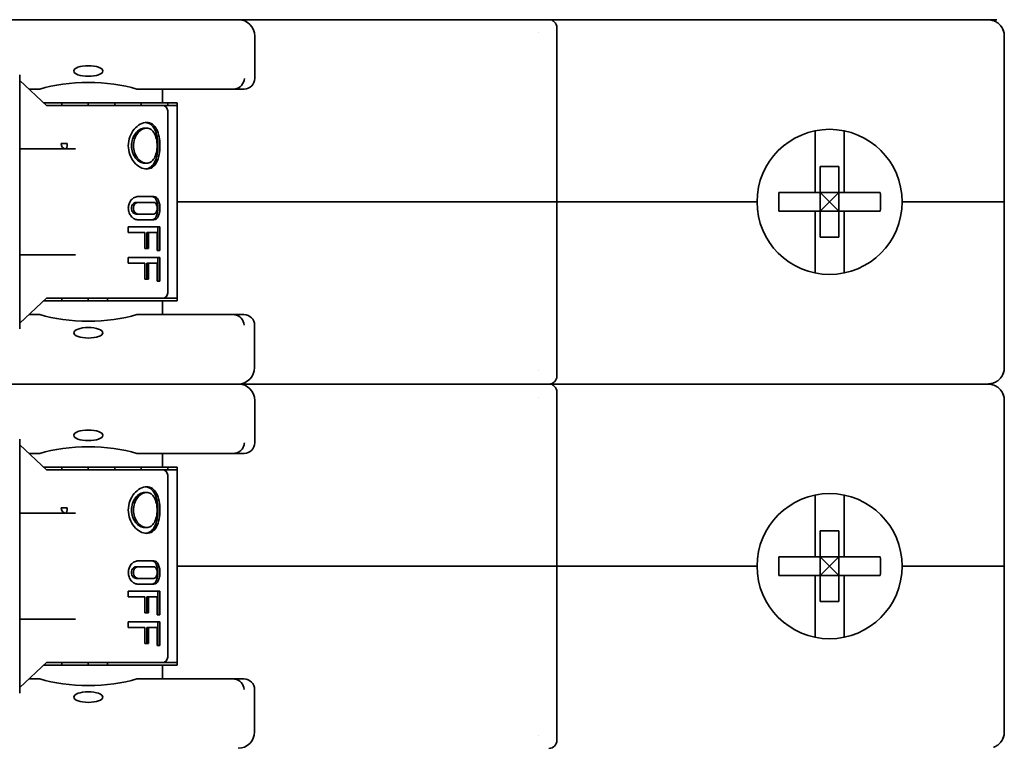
# Model space of a CAD drawing. Header units: millimetres. Extents: x 148 to 394, y 72 to 262.
# Tile 13 of 13: x 347 to 394, y 216 to 250. Entities that reach past the tile are written whole.
import ezdxf

# ---------------------------------------------------------------- set-up
doc = ezdxf.new("R2010")
doc.units = ezdxf.units.MM
doc.layers.add('Visible (ISO)', color=7, linetype='Continuous', lineweight=35)

msp = doc.modelspace()

# ---------------------------------------------------------------- linework, layer by layer
at = {"layer": 'Visible (ISO)'}
for p, q in [((357.28, 250.434), (342.882, 250.434)), ((357.28, 250.434), (372.07, 250.434)), ((357.28, 250.434), (372.07, 250.434)), ((372.07, 250.434), (372.179, 250.434)), ((392.829, 250.434), (372.179, 250.434)), ((392.829, 250.434), (393.236, 250.434)), ((393.664, 250.434), (393.236, 250.434)), ((372.56, 241.696), (372.56, 250.053)), ((358.068, 249.646), (358.068, 247.613)), ((371.696, 249.804), (371.696, 249.804)), ((394.023, 241.696), (394.023, 249.646)), ((346.79, 235.6), (346.79, 247.792)), ((348.089, 246.305), (346.79, 247.51)), ((347.226, 247.105), (347.759, 247.105)), ((352.403, 247.105), (357.058, 247.105)), ((353.637, 247.105), (353.637, 246.446)), ((357.56, 247.105), (357.058, 247.105)), ((347.937, 246.446), (353.637, 246.446)), ((348.573, 246.319), (348.074, 246.319)), ((349.135, 246.319), (348.573, 246.319)), ((348.811, 246.446), (348.811, 246.319)), ((349.135, 246.319), (353.637, 246.319)), ((350.081, 246.446), (350.081, 246.319)), ((351.351, 246.446), (351.351, 246.319)), ((352.621, 246.446), (352.621, 246.319)), ((353.637, 246.446), (354.348, 246.446)), ((353.696, 246.319), (353.637, 246.319)), ((354.24, 246.319), (353.696, 246.319)), ((353.891, 246.446), (353.891, 246.319)), ((354.348, 246.319), (354.24, 246.319)), ((354.348, 241.696), (354.348, 246.446)), ((353.891, 237.327), (353.891, 246.065)), ((352.788, 245.227), (352.881, 245.227)), ((384.943, 242.141), (384.943, 245.105)), ((386.34, 245.105), (386.34, 242.141)), ((346.857, 244.236), (346.857, 244.236)), ((346.857, 244.236), (349.464, 244.236)), ((349.068, 244.49), (348.786, 244.49)), ((346.825, 244.109), (346.825, 244.109)), ((352.788, 243.55), (352.881, 243.55)), ((385.197, 242.141), (385.197, 243.394)), ((385.197, 243.394), (386.086, 243.394)), ((386.086, 242.141), (386.086, 243.394)), ((352.472, 241.95), (353.23, 241.95)), ((384.943, 242.141), (383.209, 242.141)), ((385.197, 242.141), (384.943, 242.141)), ((385.197, 242.141), (386.086, 242.141)), ((385.197, 242.141), (385.641, 241.696)), ((385.197, 241.252), (385.197, 242.141)), ((385.641, 241.696), (386.086, 242.141)), ((386.34, 242.141), (386.086, 242.141)), ((386.086, 241.252), (386.086, 242.141)), ((388.073, 242.141), (386.34, 242.141)), ((352.378, 241.671), (352.472, 241.671)), ((353.23, 241.671), (352.472, 241.671)), ((371.366, 241.696), (354.348, 241.696)), ((354.348, 241.696), (354.348, 236.946)), ((371.366, 241.696), (354.348, 241.696)), ((372.56, 241.696), (371.366, 241.696)), ((371.366, 241.696), (372.56, 241.696)), ((382.161, 241.696), (372.56, 241.696)), ((372.56, 241.696), (372.56, 233.339)), ((382.161, 241.696), (372.56, 241.696)), ((385.641, 241.696), (385.197, 241.252)), ((386.086, 241.252), (385.641, 241.696)), ((392.829, 241.696), (389.121, 241.696)), ((392.829, 241.696), (389.121, 241.696)), ((394.023, 241.696), (392.829, 241.696)), ((392.829, 241.696), (394.023, 241.696)), ((394.023, 241.696), (394.023, 233.746)), ((352.472, 241.112), (352.378, 241.112)), ((353.23, 241.112), (352.472, 241.112)), ((384.943, 241.252), (383.209, 241.252)), ((385.197, 241.252), (384.943, 241.252)), ((384.943, 238.287), (384.943, 241.252)), ((385.197, 239.998), (385.197, 241.252)), ((385.197, 241.252), (386.086, 241.252)), ((386.086, 239.998), (386.086, 241.252)), ((386.34, 241.252), (386.086, 241.252)), ((386.34, 241.252), (386.34, 238.287)), ((388.073, 241.252), (386.34, 241.252)), ((352, 240.502), (352, 240.223)), ((352, 240.502), (353.516, 240.502)), ((353.23, 240.832), (352.472, 240.832)), ((353.418, 239.359), (353.418, 240.502)), ((353.516, 239.359), (353.516, 240.502)), ((352.785, 240.223), (352, 240.223)), ((352.785, 240.223), (352.785, 239.461)), ((352.881, 240.223), (352.881, 239.461)), ((352.881, 240.223), (352.974, 240.223)), ((353.381, 240.223), (352.974, 240.223)), ((352.974, 239.461), (352.974, 240.223)), ((353.381, 239.359), (353.381, 240.223)), ((385.197, 239.998), (386.086, 239.998)), ((349.464, 239.156), (346.857, 239.156)), ((352, 239.029), (352, 238.75)), ((352, 239.029), (353.516, 239.029)), ((352.974, 239.461), (352.785, 239.461)), ((353.516, 239.359), (353.381, 239.359)), ((353.418, 237.886), (353.418, 239.029)), ((353.516, 237.886), (353.516, 239.029)), ((352.785, 238.75), (352, 238.75)), ((352.785, 238.75), (352.785, 237.988)), ((352.881, 238.75), (352.881, 237.988)), ((352.881, 238.75), (352.974, 238.75)), ((353.381, 238.75), (352.974, 238.75)), ((352.974, 237.988), (352.974, 238.75)), ((353.381, 237.886), (353.381, 238.75)), ((352.881, 238.521), (352.974, 238.521)), ((352.974, 237.988), (352.785, 237.988)), ((353.516, 237.886), (353.381, 237.886)), ((346.79, 235.883), (348.089, 237.087)), ((353.637, 236.946), (347.937, 236.946)), ((348.074, 237.073), (348.573, 237.073)), ((348.573, 237.073), (349.135, 237.073)), ((348.811, 236.946), (348.811, 237.073)), ((353.637, 237.073), (349.135, 237.073)), ((350.081, 236.946), (350.081, 237.073)), ((351.01, 237.073), (351.005, 236.946)), ((353.637, 237.073), (353.696, 237.073)), ((354.348, 236.946), (353.637, 236.946)), ((353.637, 236.286), (353.637, 236.946)), ((353.696, 237.073), (354.24, 237.073)), ((354.24, 237.073), (354.348, 237.073)), ((347.225, 236.286), (347.758, 236.286)), ((352.404, 236.286), (357.046, 236.286)), ((357.549, 236.286), (357.046, 236.286)), ((358.057, 235.778), (358.057, 233.746)), ((371.696, 233.589), (371.696, 233.589)), ((357.28, 232.958), (342.882, 232.958)), ((372.07, 232.958), (357.28, 232.958)), ((357.28, 232.958), (372.07, 232.958)), ((372.179, 232.958), (372.07, 232.958)), ((372.179, 232.958), (372.07, 232.958)), ((392.829, 232.958), (372.179, 232.958)), ((372.179, 232.958), (392.829, 232.958)), ((392.829, 232.958), (393.236, 232.958)), ((393.236, 232.958), (392.829, 232.958)), ((372.56, 224.221), (372.56, 232.577)), ((358.068, 232.171), (358.068, 230.138)), ((371.696, 232.328), (371.696, 232.328)), ((394.023, 224.221), (394.023, 232.171)), ((346.79, 218.125), (346.79, 230.317)), ((348.089, 228.83), (346.79, 230.034)), ((347.226, 229.63), (347.759, 229.63)), ((352.403, 229.63), (357.058, 229.63)), ((353.637, 229.63), (353.637, 228.971)), ((357.56, 229.63), (357.058, 229.63)), ((347.937, 228.971), (353.637, 228.971)), ((348.573, 228.844), (348.074, 228.844)), ((349.135, 228.844), (348.573, 228.844)), ((348.811, 228.971), (348.811, 228.844)), ((349.135, 228.844), (353.637, 228.844)), ((350.081, 228.971), (350.081, 228.844)), ((351.351, 228.971), (351.351, 228.844)), ((352.621, 228.971), (352.621, 228.844)), ((353.637, 228.971), (354.348, 228.971)), ((353.696, 228.844), (353.637, 228.844)), ((354.24, 228.844), (353.696, 228.844)), ((353.891, 228.971), (353.891, 228.844)), ((354.348, 228.844), (354.24, 228.844)), ((354.348, 224.221), (354.348, 228.971)), ((353.891, 219.852), (353.891, 228.59)), ((352.788, 227.751), (352.881, 227.751)), ((384.943, 224.665), (384.943, 227.63)), ((386.34, 227.63), (386.34, 224.665)), ((346.857, 226.761), (346.857, 226.761)), ((346.857, 226.761), (349.464, 226.761)), ((349.068, 227.015), (348.786, 227.015)), ((346.825, 226.634), (346.825, 226.634)), ((352.788, 226.075), (352.881, 226.075)), ((385.197, 224.665), (385.197, 225.919)), ((385.197, 225.919), (386.086, 225.919)), ((386.086, 224.665), (386.086, 225.919)), ((352.472, 224.475), (353.23, 224.475)), ((384.943, 224.665), (383.209, 224.665)), ((385.197, 224.665), (384.943, 224.665)), ((385.197, 224.665), (386.086, 224.665)), ((385.197, 224.665), (385.641, 224.221)), ((385.197, 223.776), (385.197, 224.665)), ((385.641, 224.221), (386.086, 224.665)), ((386.34, 224.665), (386.086, 224.665)), ((386.086, 223.776), (386.086, 224.665)), ((388.073, 224.665), (386.34, 224.665)), ((352.378, 224.195), (352.472, 224.195)), ((353.23, 224.195), (352.472, 224.195)), ((371.366, 224.221), (354.348, 224.221)), ((354.348, 224.221), (354.348, 219.471)), ((371.366, 224.221), (354.348, 224.221)), ((372.56, 224.221), (371.366, 224.221)), ((371.366, 224.221), (372.56, 224.221)), ((382.161, 224.221), (372.56, 224.221)), ((372.56, 224.221), (372.56, 215.864)), ((382.161, 224.221), (372.56, 224.221)), ((385.641, 224.221), (385.197, 223.776)), ((386.086, 223.776), (385.641, 224.221)), ((392.829, 224.221), (389.121, 224.221)), ((392.829, 224.221), (389.121, 224.221)), ((394.023, 224.221), (392.829, 224.221)), ((392.829, 224.221), (394.023, 224.221)), ((394.023, 224.221), (394.023, 216.271)), ((352.472, 223.637), (352.378, 223.637)), ((353.23, 223.637), (352.472, 223.637)), ((384.943, 223.776), (383.209, 223.776)), ((385.197, 223.776), (384.943, 223.776)), ((384.943, 220.812), (384.943, 223.776)), ((385.197, 222.523), (385.197, 223.776)), ((385.197, 223.776), (386.086, 223.776)), ((386.086, 222.523), (386.086, 223.776)), ((386.34, 223.776), (386.086, 223.776)), ((386.34, 223.776), (386.34, 220.812)), ((388.073, 223.776), (386.34, 223.776)), ((352, 223.027), (352, 222.748)), ((352, 223.027), (353.516, 223.027)), ((353.23, 223.357), (352.472, 223.357)), ((353.418, 221.884), (353.418, 223.027)), ((353.516, 221.884), (353.516, 223.027)), ((352.785, 222.748), (352, 222.748)), ((352.785, 222.748), (352.785, 221.986)), ((352.881, 222.748), (352.881, 221.986)), ((352.881, 222.748), (352.974, 222.748)), ((353.381, 222.748), (352.974, 222.748)), ((352.974, 221.986), (352.974, 222.748)), ((353.381, 221.884), (353.381, 222.748)), ((385.197, 222.523), (386.086, 222.523)), ((349.464, 221.681), (346.857, 221.681)), ((346.857, 221.681), (346.857, 221.681)), ((352, 221.554), (352, 221.274)), ((352, 221.554), (353.516, 221.554)), ((352.974, 221.986), (352.785, 221.986)), ((353.516, 221.884), (353.381, 221.884)), ((353.418, 220.411), (353.418, 221.554)), ((353.516, 220.411), (353.516, 221.554)), ((352.785, 221.274), (352, 221.274)), ((352.785, 221.274), (352.785, 220.512)), ((352.881, 221.274), (352.881, 220.512)), ((352.881, 221.274), (352.974, 221.274)), ((353.381, 221.274), (352.974, 221.274)), ((352.974, 220.512), (352.974, 221.274)), ((353.381, 220.411), (353.381, 221.274)), ((352.881, 221.046), (352.974, 221.046)), ((352.974, 220.512), (352.785, 220.512)), ((353.516, 220.411), (353.381, 220.411)), ((346.79, 218.407), (348.089, 219.612)), ((353.637, 219.471), (347.937, 219.471)), ((348.074, 219.598), (348.573, 219.598)), ((348.573, 219.598), (349.135, 219.598)), ((348.811, 219.471), (348.811, 219.598)), ((353.637, 219.598), (349.135, 219.598)), ((350.081, 219.471), (350.081, 219.598)), ((351.01, 219.598), (351.005, 219.471)), ((353.637, 219.598), (353.696, 219.598)), ((354.348, 219.471), (353.637, 219.471)), ((353.637, 218.811), (353.637, 219.471)), ((353.696, 219.598), (354.24, 219.598)), ((354.24, 219.598), (354.348, 219.598)), ((347.225, 218.811), (347.758, 218.811)), ((352.404, 218.811), (357.046, 218.811)), ((357.549, 218.811), (357.046, 218.811)), ((358.057, 218.303), (358.057, 216.271)), ((371.696, 216.113), (371.696, 216.113))]:
    msp.add_line(p, q, dxfattribs=at)
for centre, radius, start, end in [((357.28, 249.646), 0.787, 0, 90), ((372.179, 250.053), 0.381, 0, 90), ((357.56, 247.613), 0.508, 270, 0), ((353.637, 246.065), 0.254, 0, 89.9999), ((385.641, 241.696), 3.48, 0, 180), ((385.641, 241.696), 3.48, 180, 0), ((353.637, 237.327), 0.254, 270.0001, 0), ((357.549, 235.778), 0.508, 0, 90), ((357.269, 233.746), 0.787, 270, 0), ((372.179, 233.339), 0.381, 270, 0), ((357.28, 232.171), 0.787, 0, 90), ((372.179, 232.577), 0.381, 0, 90), ((357.56, 230.138), 0.508, 270, 0), ((353.637, 228.59), 0.254, 0, 89.9999), ((385.641, 224.221), 3.48, 0, 180), ((385.641, 224.221), 3.48, 180, 0), ((353.637, 219.852), 0.254, 270.0001, 0), ((357.549, 218.303), 0.508, 0, 90), ((357.269, 216.271), 0.787, 270, 0), ((372.179, 215.864), 0.381, 270, 0)]:
    msp.add_arc(centre, radius, start, end, dxfattribs=at)
for centre, major_axis, ratio, start_param, end_param in [((393.236, 250.053), (0, 0.381), 0.5, 6.283147, 6.283181), ((350.081, 246.126), (-3.556, 0), 0.363755, 4.000947, 5.423831), ((357.092, 247.613), (0.199, 0.473), 0.915602, 3.628557, 5.081243), ((355.991, 248.084), (-1.279, 0.899), 0.302855, 2.73457, 2.820559), ((349, 244.49), (0, -0.254), 0.841552, 4.712389, 6.283185), ((349, 244.49), (0, -0.254), 0.265988, 0, 1.570796), ((387.475, 241.696), (0, 8.067), 0.529662, 1.515665, 1.625928), ((383.807, 241.696), (0, -8.067), 0.529662, 1.515665, 1.625928), ((350.081, 237.266), (3.556, 0), 0.36397, 4.000521, 5.424257), ((356.002, 235.328), (1.257, 0.878), 0.305086, 0.324715, 0.411766), ((357.08, 235.779), (-0.199, 0.473), 0.915417, 4.343419, 5.795992), ((393.236, 233.339), (0, -0.381), 0.5, 6.283144, 6.283187), ((393.236, 232.577), (0, 0.381), 0.5, 6.283133, 6.283189), ((350.081, 228.65), (-3.556, 0), 0.363755, 4.000947, 5.423831), ((356.293, 230.34), (-0.977, 0.628), 0.338956, 2.656224, 2.757236), ((349, 227.015), (0, -0.254), 0.841552, 4.712389, 6.283185), ((349, 227.015), (0, -0.254), 0.265988, 0, 1.570796), ((387.475, 224.221), (0, 8.067), 0.529662, 1.515665, 1.625928), ((383.807, 224.221), (0, -8.067), 0.529662, 1.515665, 1.625928), ((350.081, 219.791), (3.556, 0), 0.36397, 4.000521, 5.424257), ((356.294, 218.112), (0.965, 0.617), 0.34045, 0.387511, 0.489472), ((357.08, 218.303), (-0.199, 0.473), 0.915412, 4.343383, 5.795969)]:
    msp.add_ellipse(centre, major_axis=major_axis, ratio=ratio, start_param=start_param, end_param=end_param, dxfattribs=at)
for centre, major_axis, ratio in [((350.081, 247.973), (0.699, 0), 0.363755), ((350.081, 235.417), (0.698, 0), 0.36397), ((350.081, 230.498), (0.699, 0), 0.363755), ((350.081, 217.942), (0.698, 0), 0.36397)]:
    msp.add_ellipse(centre, major_axis=major_axis, ratio=ratio, dxfattribs=at)
for points, knots in [([(393.236, 250.434), (393.29, 250.434), (393.345, 250.428), (393.4, 250.416), (393.402, 250.416), (393.404, 250.415), (393.406, 250.415)], [0.0000351, 0.0000351, 0.0000351, 0.0000351, 0.1428571, 0.1428571, 0.1428571, 0.1485387, 0.1485387, 0.1485387, 0.1485387]), ([(393.513, 250.383), (393.528, 250.377), (393.544, 250.371), (393.559, 250.364), (393.611, 250.341), (393.661, 250.312), (393.707, 250.277), (393.754, 250.242), (393.797, 250.201), (393.836, 250.156), (393.875, 250.11), (393.909, 250.06), (393.937, 250.005), (393.965, 249.95), (393.986, 249.892), (394.001, 249.831), (394.016, 249.771), (394.023, 249.709), (394.023, 249.646)], [0.2431507, 0.2431507, 0.2431507, 0.2431507, 0.2857143, 0.2857143, 0.2857143, 0.4285714, 0.4285714, 0.4285714, 0.5714286, 0.5714286, 0.5714286, 0.7142857, 0.7142857, 0.7142857, 0.8571429, 0.8571429, 0.8571429, 1, 1, 1, 1]), ([(352.881, 243.271), (352.785, 243.271), (352.677, 243.299), (352.468, 243.414), (352.367, 243.499), (352.202, 243.697), (352.127, 243.822), (352.026, 244.097), (352, 244.247), (352, 244.53), (352.026, 244.68), (352.127, 244.955), (352.202, 245.08), (352.367, 245.278), (352.468, 245.363), (352.677, 245.478), (352.785, 245.506), (352.881, 245.506)], [-0.5084245, -0.5084245, -0.5084245, -0.5084245, -0.4660615, -0.4660615, -0.4236986, -0.4236986, -0.3813241, -0.3813241, -0.3389497, -0.3389497, -0.2965752, -0.2965752, -0.2542008, -0.2542008, -0.2118378, -0.2118378, -0.1694748, -0.1694748, -0.1694748, -0.1694748]), ([(352.788, 243.55), (352.716, 243.55), (352.636, 243.571), (352.483, 243.657), (352.41, 243.722), (352.291, 243.87), (352.238, 243.964), (352.167, 244.17), (352.148, 244.283), (352.148, 244.494), (352.167, 244.607), (352.238, 244.813), (352.291, 244.907), (352.41, 245.055), (352.483, 245.12), (352.636, 245.206), (352.716, 245.227), (352.788, 245.227)], [-0.3803251, -0.3803251, -0.3803251, -0.3803251, -0.3486328, -0.3486328, -0.3169406, -0.3169406, -0.2852453, -0.2852453, -0.25355, -0.25355, -0.2218548, -0.2218548, -0.1901595, -0.1901595, -0.1584673, -0.1584673, -0.126775, -0.126775, -0.126775, -0.126775]), ([(352.881, 245.227), (352.81, 245.227), (352.73, 245.206), (352.577, 245.12), (352.504, 245.055), (352.386, 244.907), (352.333, 244.813), (352.262, 244.607), (352.244, 244.494), (352.244, 244.283), (352.262, 244.17), (352.333, 243.964), (352.386, 243.87), (352.504, 243.722), (352.577, 243.657), (352.73, 243.571), (352.81, 243.55), (352.881, 243.55)], [0.1267428, 0.1267428, 0.1267428, 0.1267428, 0.1584272, 0.1584272, 0.1901116, 0.1901116, 0.2217986, 0.2217986, 0.2534856, 0.2534856, 0.2851727, 0.2851727, 0.3168597, 0.3168597, 0.3485441, 0.3485441, 0.3802285, 0.3802285, 0.3802285, 0.3802285]), ([(352.834, 243.273), (352.914, 243.281), (352.992, 243.309), (353.142, 243.414), (353.21, 243.5), (353.312, 243.697), (353.353, 243.822), (353.406, 244.097), (353.418, 244.247), (353.418, 244.388), (353.418, 244.53), (353.406, 244.68), (353.353, 244.955), (353.312, 245.08), (353.21, 245.277), (353.142, 245.363), (352.992, 245.468), (352.914, 245.496), (352.834, 245.504)], [-0.162731, -0.162731, -0.162731, -0.162731, -0.1271723, -0.1271723, -0.0847904, -0.0847904, -0.0423952, -0.0423952, 0, 0, 0, 0.0423952, 0.0423952, 0.0847904, 0.0847904, 0.1271723, 0.1271723, 0.162731, 0.162731, 0.162731, 0.162731]), ([(352.881, 245.506), (352.977, 245.506), (353.072, 245.478), (353.236, 245.363), (353.305, 245.278), (353.408, 245.08), (353.449, 244.955), (353.503, 244.68), (353.516, 244.53), (353.516, 244.388), (353.516, 244.247), (353.503, 244.097), (353.449, 243.822), (353.408, 243.697), (353.305, 243.499), (353.236, 243.414), (353.072, 243.299), (352.977, 243.271), (352.881, 243.271)], [-0.1694748, -0.1694748, -0.1694748, -0.1694748, -0.1271119, -0.1271119, -0.0847489, -0.0847489, -0.0423745, -0.0423745, 0, 0, 0, 0.0423745, 0.0423745, 0.0847489, 0.0847489, 0.1271119, 0.1271119, 0.1694748, 0.1694748, 0.1694748, 0.1694748]), ([(352.881, 243.55), (352.953, 243.55), (353.026, 243.571), (353.153, 243.657), (353.207, 243.722), (353.291, 243.87), (353.325, 243.964), (353.37, 244.17), (353.381, 244.283), (353.381, 244.388), (353.381, 244.494), (353.37, 244.607), (353.325, 244.813), (353.291, 244.907), (353.207, 245.055), (353.153, 245.12), (353.026, 245.206), (352.953, 245.227), (352.881, 245.227)], [0.3802285, 0.3802285, 0.3802285, 0.3802285, 0.4119129, 0.4119129, 0.4435973, 0.4435973, 0.4752843, 0.4752843, 0.5069713, 0.5069713, 0.5069713, 0.5386583, 0.5386583, 0.5703453, 0.5703453, 0.6020297, 0.6020297, 0.6337141, 0.6337141, 0.6337141, 0.6337141]), ([(346.79, 244.251), (346.805, 244.244), (346.822, 244.239), (346.845, 244.236), (346.851, 244.236), (346.857, 244.236)], [0.07470529, 0.07470529, 0.07470529, 0.07470529, 0.08440423, 0.08440423, 0.08793289, 0.08793289, 0.08793289, 0.08793289]), ([(352.472, 240.832), (352.417, 240.832), (352.356, 240.847), (352.242, 240.904), (352.188, 240.947), (352.102, 241.045), (352.064, 241.108), (352.013, 241.245), (352, 241.321), (352, 241.462), (352.013, 241.536), (352.064, 241.673), (352.101, 241.736), (352.187, 241.835), (352.241, 241.878), (352.355, 241.936), (352.416, 241.95), (352.472, 241.95)], [-0.2548195, -0.2548195, -0.2548195, -0.2548195, -0.2334305, -0.2334305, -0.2120415, -0.2120415, -0.1908243, -0.1908243, -0.169607, -0.169607, -0.1485135, -0.1485135, -0.12742, -0.12742, -0.1059074, -0.1059074, -0.0843949, -0.0843949, -0.0843949, -0.0843949]), ([(353.135, 240.832), (353.176, 240.832), (353.216, 240.847), (353.288, 240.905), (353.319, 240.948), (353.367, 241.047), (353.386, 241.109), (353.412, 241.246), (353.418, 241.321), (353.418, 241.391), (353.418, 241.462), (353.412, 241.536), (353.386, 241.673), (353.367, 241.735), (353.319, 241.835), (353.288, 241.878), (353.216, 241.936), (353.176, 241.95), (353.135, 241.95)], [0.2541049, 0.2541049, 0.2541049, 0.2541049, 0.2756513, 0.2756513, 0.2971977, 0.2971977, 0.3182948, 0.3182948, 0.339392, 0.339392, 0.339392, 0.3604891, 0.3604891, 0.3815863, 0.3815863, 0.4031326, 0.4031326, 0.424679, 0.424679, 0.424679, 0.424679]), ([(353.23, 241.95), (353.27, 241.95), (353.311, 241.936), (353.384, 241.878), (353.416, 241.835), (353.463, 241.736), (353.483, 241.673), (353.51, 241.536), (353.516, 241.462), (353.516, 241.391), (353.516, 241.321), (353.51, 241.245), (353.483, 241.108), (353.463, 241.045), (353.415, 240.947), (353.383, 240.904), (353.311, 240.847), (353.27, 240.832), (353.23, 240.832)], [-0.0852121, -0.0852121, -0.0852121, -0.0852121, -0.0636996, -0.0636996, -0.042187, -0.042187, -0.0210935, -0.0210935, 0, 0, 0, 0.0212173, 0.0212173, 0.0424345, 0.0424345, 0.0638235, 0.0638235, 0.0852125, 0.0852125, 0.0852125, 0.0852125]), ([(352.378, 241.112), (352.35, 241.112), (352.32, 241.119), (352.263, 241.148), (352.237, 241.169), (352.196, 241.219), (352.178, 241.25), (352.154, 241.319), (352.148, 241.356), (352.148, 241.427), (352.154, 241.464), (352.179, 241.533), (352.197, 241.564), (352.238, 241.614), (352.264, 241.635), (352.32, 241.664), (352.35, 241.671), (352.378, 241.671)], [-0.12720282, -0.12720282, -0.12720282, -0.12720282, -0.11649443, -0.11649443, -0.10578604, -0.10578604, -0.09525794, -0.09525794, -0.08472984, -0.08472984, -0.07415275, -0.07415275, -0.06357565, -0.06357565, -0.05291621, -0.05291621, -0.04225676, -0.04225676, -0.04225676, -0.04225676]), ([(352.472, 241.671), (352.444, 241.671), (352.414, 241.664), (352.358, 241.635), (352.333, 241.613), (352.292, 241.564), (352.274, 241.532), (352.25, 241.464), (352.244, 241.426), (352.244, 241.356), (352.25, 241.319), (352.274, 241.25), (352.292, 241.218), (352.333, 241.169), (352.359, 241.147), (352.415, 241.119), (352.444, 241.112), (352.472, 241.112)], [0.04224626, 0.04224626, 0.04224626, 0.04224626, 0.05294229, 0.05294229, 0.06363833, 0.06363833, 0.07416615, 0.07416615, 0.08469397, 0.08469397, 0.09526747, 0.09526747, 0.10584098, 0.10584098, 0.11649137, 0.11649137, 0.12714175, 0.12714175, 0.12714175, 0.12714175]), ([(353.23, 241.112), (353.25, 241.112), (353.271, 241.119), (353.308, 241.147), (353.325, 241.169), (353.351, 241.218), (353.363, 241.25), (353.377, 241.319), (353.381, 241.356), (353.381, 241.391), (353.381, 241.426), (353.377, 241.464), (353.363, 241.532), (353.352, 241.564), (353.326, 241.613), (353.309, 241.635), (353.271, 241.664), (353.25, 241.671), (353.23, 241.671)], [0.12694023, 0.12694023, 0.12694023, 0.12694023, 0.13759061, 0.13759061, 0.148241, 0.148241, 0.15881451, 0.15881451, 0.16938801, 0.16938801, 0.16938801, 0.17991583, 0.17991583, 0.19044365, 0.19044365, 0.20113969, 0.20113969, 0.21183572, 0.21183572, 0.21183572, 0.21183572]), ([(394.023, 233.746), (394.023, 233.684), (394.016, 233.622), (394.001, 233.562), (393.987, 233.501), (393.965, 233.442), (393.937, 233.388), (393.909, 233.333), (393.875, 233.283), (393.836, 233.237), (393.798, 233.191), (393.754, 233.151), (393.708, 233.116), (393.661, 233.081), (393.611, 233.052), (393.56, 233.028), (393.543, 233.021), (393.526, 233.014), (393.51, 233.008)], [0, 0, 0, 0, 0.1428571, 0.1428571, 0.1428571, 0.2857143, 0.2857143, 0.2857143, 0.4285714, 0.4285714, 0.4285714, 0.5714286, 0.5714286, 0.5714286, 0.7142857, 0.7142857, 0.7142857, 0.7598547, 0.7598547, 0.7598547, 0.7598547]), ([(393.404, 232.977), (393.403, 232.976), (393.401, 232.976), (393.4, 232.976), (393.345, 232.964), (393.29, 232.958), (393.236, 232.958)], [0.8531166, 0.8531166, 0.8531166, 0.8531166, 0.8571429, 0.8571429, 0.8571429, 0.9999843, 0.9999843, 0.9999843, 0.9999843]), ([(393.251, 232.958), (393.301, 232.957), (393.351, 232.952), (393.4, 232.941), (393.402, 232.941), (393.404, 232.94), (393.406, 232.94)], [0.013591, 0.013591, 0.013591, 0.013591, 0.1428571, 0.1428571, 0.1428571, 0.1485432, 0.1485432, 0.1485432, 0.1485432]), ([(393.513, 232.908), (393.528, 232.902), (393.544, 232.896), (393.559, 232.889), (393.611, 232.866), (393.661, 232.836), (393.707, 232.801), (393.754, 232.767), (393.797, 232.726), (393.836, 232.68), (393.875, 232.635), (393.909, 232.584), (393.937, 232.53), (393.965, 232.475), (393.986, 232.416), (394.001, 232.356), (394.016, 232.296), (394.023, 232.234), (394.023, 232.171)], [0.2431396, 0.2431396, 0.2431396, 0.2431396, 0.2857143, 0.2857143, 0.2857143, 0.4285714, 0.4285714, 0.4285714, 0.5714286, 0.5714286, 0.5714286, 0.7142857, 0.7142857, 0.7142857, 0.8571429, 0.8571429, 0.8571429, 1, 1, 1, 1]), ([(357.119, 229.634), (357.173, 229.641), (357.226, 229.657), (357.333, 229.712), (357.385, 229.752), (357.472, 229.85), (357.507, 229.907), (357.548, 230.012), (357.559, 230.056), (357.566, 230.114), (357.567, 230.126), (357.568, 230.138)], [0.000001, 0.000001, 0.000001, 0.000001, 0.01737035, 0.01737035, 0.03712011, 0.03712011, 0.0569536, 0.0569536, 0.07078215, 0.07078215, 0.07446974, 0.07446974, 0.07446974, 0.07446974]), ([(352.881, 225.796), (352.785, 225.796), (352.677, 225.824), (352.468, 225.938), (352.367, 226.024), (352.202, 226.222), (352.127, 226.347), (352.026, 226.622), (352, 226.772), (352, 227.055), (352.026, 227.205), (352.127, 227.48), (352.202, 227.605), (352.367, 227.802), (352.468, 227.888), (352.677, 228.003), (352.785, 228.031), (352.881, 228.031)], [-0.5084245, -0.5084245, -0.5084245, -0.5084245, -0.4660615, -0.4660615, -0.4236986, -0.4236986, -0.3813241, -0.3813241, -0.3389497, -0.3389497, -0.2965752, -0.2965752, -0.2542008, -0.2542008, -0.2118378, -0.2118378, -0.1694748, -0.1694748, -0.1694748, -0.1694748]), ([(352.788, 226.075), (352.716, 226.075), (352.636, 226.096), (352.483, 226.182), (352.41, 226.246), (352.291, 226.395), (352.238, 226.489), (352.167, 226.695), (352.148, 226.808), (352.148, 227.019), (352.167, 227.131), (352.238, 227.338), (352.291, 227.432), (352.41, 227.58), (352.483, 227.645), (352.636, 227.73), (352.716, 227.751), (352.788, 227.751)], [-0.3803251, -0.3803251, -0.3803251, -0.3803251, -0.3486328, -0.3486328, -0.3169406, -0.3169406, -0.2852453, -0.2852453, -0.25355, -0.25355, -0.2218548, -0.2218548, -0.1901595, -0.1901595, -0.1584673, -0.1584673, -0.126775, -0.126775, -0.126775, -0.126775]), ([(352.881, 227.751), (352.81, 227.751), (352.73, 227.73), (352.577, 227.645), (352.504, 227.58), (352.386, 227.432), (352.333, 227.338), (352.262, 227.131), (352.244, 227.019), (352.244, 226.808), (352.262, 226.695), (352.333, 226.489), (352.386, 226.395), (352.504, 226.246), (352.577, 226.182), (352.73, 226.096), (352.81, 226.075), (352.881, 226.075)], [0.1267428, 0.1267428, 0.1267428, 0.1267428, 0.1584272, 0.1584272, 0.1901116, 0.1901116, 0.2217986, 0.2217986, 0.2534856, 0.2534856, 0.2851727, 0.2851727, 0.3168597, 0.3168597, 0.3485441, 0.3485441, 0.3802285, 0.3802285, 0.3802285, 0.3802285]), ([(352.834, 225.798), (352.914, 225.806), (352.992, 225.833), (353.142, 225.938), (353.21, 226.024), (353.312, 226.222), (353.353, 226.347), (353.406, 226.622), (353.418, 226.772), (353.418, 226.913), (353.418, 227.055), (353.406, 227.205), (353.353, 227.48), (353.312, 227.605), (353.21, 227.802), (353.142, 227.888), (352.992, 227.993), (352.914, 228.021), (352.834, 228.029)], [-0.162731, -0.162731, -0.162731, -0.162731, -0.1271723, -0.1271723, -0.0847904, -0.0847904, -0.0423952, -0.0423952, 0, 0, 0, 0.0423952, 0.0423952, 0.0847904, 0.0847904, 0.1271723, 0.1271723, 0.162731, 0.162731, 0.162731, 0.162731]), ([(352.881, 228.031), (352.977, 228.031), (353.072, 228.003), (353.236, 227.888), (353.305, 227.802), (353.408, 227.605), (353.449, 227.48), (353.503, 227.205), (353.516, 227.055), (353.516, 226.913), (353.516, 226.772), (353.503, 226.622), (353.449, 226.347), (353.408, 226.222), (353.305, 226.024), (353.236, 225.938), (353.072, 225.824), (352.977, 225.796), (352.881, 225.796)], [-0.1694748, -0.1694748, -0.1694748, -0.1694748, -0.1271119, -0.1271119, -0.0847489, -0.0847489, -0.0423745, -0.0423745, 0, 0, 0, 0.0423745, 0.0423745, 0.0847489, 0.0847489, 0.1271119, 0.1271119, 0.1694748, 0.1694748, 0.1694748, 0.1694748]), ([(352.881, 226.075), (352.953, 226.075), (353.026, 226.096), (353.153, 226.182), (353.207, 226.246), (353.291, 226.395), (353.325, 226.489), (353.37, 226.695), (353.381, 226.808), (353.381, 226.913), (353.381, 227.019), (353.37, 227.131), (353.325, 227.338), (353.291, 227.432), (353.207, 227.58), (353.153, 227.645), (353.026, 227.73), (352.953, 227.751), (352.881, 227.751)], [0.3802285, 0.3802285, 0.3802285, 0.3802285, 0.4119129, 0.4119129, 0.4435973, 0.4435973, 0.4752843, 0.4752843, 0.5069713, 0.5069713, 0.5069713, 0.5386583, 0.5386583, 0.5703453, 0.5703453, 0.6020297, 0.6020297, 0.6337141, 0.6337141, 0.6337141, 0.6337141]), ([(346.79, 226.776), (346.805, 226.769), (346.822, 226.764), (346.845, 226.761), (346.851, 226.761), (346.857, 226.761)], [0.07470529, 0.07470529, 0.07470529, 0.07470529, 0.08440423, 0.08440423, 0.08793289, 0.08793289, 0.08793289, 0.08793289]), ([(352.472, 223.357), (352.416, 223.357), (352.355, 223.372), (352.241, 223.429), (352.187, 223.473), (352.101, 223.572), (352.064, 223.634), (352.013, 223.771), (352, 223.846), (352, 223.986), (352.013, 224.061), (352.064, 224.198), (352.101, 224.26), (352.187, 224.36), (352.241, 224.403), (352.355, 224.461), (352.416, 224.475), (352.472, 224.475)], [-0.2548191, -0.2548191, -0.2548191, -0.2548191, -0.2333066, -0.2333066, -0.2117941, -0.2117941, -0.1907005, -0.1907005, -0.169607, -0.169607, -0.1485135, -0.1485135, -0.12742, -0.12742, -0.1059074, -0.1059074, -0.0843949, -0.0843949, -0.0843949, -0.0843949]), ([(353.135, 223.357), (353.176, 223.357), (353.216, 223.372), (353.288, 223.429), (353.319, 223.473), (353.367, 223.572), (353.386, 223.634), (353.412, 223.771), (353.418, 223.846), (353.418, 223.916), (353.418, 223.986), (353.412, 224.061), (353.386, 224.198), (353.367, 224.26), (353.319, 224.36), (353.288, 224.403), (353.216, 224.461), (353.176, 224.475), (353.135, 224.475)], [0.2541049, 0.2541049, 0.2541049, 0.2541049, 0.2756513, 0.2756513, 0.2971977, 0.2971977, 0.3182948, 0.3182948, 0.339392, 0.339392, 0.339392, 0.3604891, 0.3604891, 0.3815863, 0.3815863, 0.4031326, 0.4031326, 0.424679, 0.424679, 0.424679, 0.424679]), ([(353.23, 224.475), (353.27, 224.475), (353.311, 224.461), (353.384, 224.403), (353.416, 224.36), (353.463, 224.26), (353.483, 224.198), (353.51, 224.061), (353.516, 223.986), (353.516, 223.916), (353.516, 223.846), (353.51, 223.771), (353.483, 223.634), (353.463, 223.572), (353.416, 223.473), (353.384, 223.429), (353.311, 223.372), (353.27, 223.357), (353.23, 223.357)], [-0.0852121, -0.0852121, -0.0852121, -0.0852121, -0.0636996, -0.0636996, -0.042187, -0.042187, -0.0210935, -0.0210935, 0, 0, 0, 0.0210935, 0.0210935, 0.042187, 0.042187, 0.0636996, 0.0636996, 0.0852121, 0.0852121, 0.0852121, 0.0852121]), ([(352.378, 223.637), (352.35, 223.637), (352.32, 223.644), (352.263, 223.673), (352.237, 223.694), (352.196, 223.744), (352.178, 223.775), (352.154, 223.844), (352.148, 223.881), (352.148, 223.951), (352.154, 223.989), (352.178, 224.057), (352.196, 224.088), (352.237, 224.138), (352.263, 224.16), (352.32, 224.188), (352.35, 224.195), (352.378, 224.195)], [-0.12720273, -0.12720273, -0.12720273, -0.12720273, -0.11649434, -0.11649434, -0.10578595, -0.10578595, -0.09525785, -0.09525785, -0.08472974, -0.08472974, -0.07420164, -0.07420164, -0.06367354, -0.06367354, -0.05296515, -0.05296515, -0.04225676, -0.04225676, -0.04225676, -0.04225676]), ([(352.472, 224.195), (352.444, 224.195), (352.414, 224.188), (352.358, 224.16), (352.333, 224.138), (352.292, 224.088), (352.274, 224.057), (352.25, 223.989), (352.244, 223.951), (352.244, 223.881), (352.25, 223.844), (352.274, 223.775), (352.292, 223.744), (352.333, 223.694), (352.358, 223.672), (352.414, 223.644), (352.444, 223.637), (352.472, 223.637)], [0.04224626, 0.04224626, 0.04224626, 0.04224626, 0.05294229, 0.05294229, 0.06363833, 0.06363833, 0.07416615, 0.07416615, 0.08469397, 0.08469397, 0.09522178, 0.09522178, 0.1057496, 0.1057496, 0.11644564, 0.11644564, 0.12714167, 0.12714167, 0.12714167, 0.12714167]), ([(353.23, 223.637), (353.25, 223.637), (353.271, 223.644), (353.309, 223.672), (353.326, 223.694), (353.352, 223.744), (353.363, 223.775), (353.377, 223.844), (353.381, 223.881), (353.381, 223.916), (353.381, 223.951), (353.377, 223.989), (353.363, 224.057), (353.352, 224.088), (353.326, 224.138), (353.309, 224.16), (353.271, 224.188), (353.25, 224.195), (353.23, 224.195)], [0.12694023, 0.12694023, 0.12694023, 0.12694023, 0.13763626, 0.13763626, 0.14833229, 0.14833229, 0.15886011, 0.15886011, 0.16938793, 0.16938793, 0.16938793, 0.17991575, 0.17991575, 0.19044357, 0.19044357, 0.2011396, 0.2011396, 0.21183564, 0.21183564, 0.21183564, 0.21183564]), ([(394.023, 216.271), (394.023, 216.209), (394.016, 216.147), (394.001, 216.086), (393.987, 216.026), (393.965, 215.967), (393.937, 215.913), (393.909, 215.858), (393.875, 215.807), (393.836, 215.762), (393.798, 215.716), (393.754, 215.675), (393.708, 215.641), (393.661, 215.606), (393.611, 215.576), (393.56, 215.553), (393.543, 215.546), (393.526, 215.539), (393.51, 215.532)], [0, 0, 0, 0, 0.1428571, 0.1428571, 0.1428571, 0.2857143, 0.2857143, 0.2857143, 0.4285714, 0.4285714, 0.4285714, 0.5714286, 0.5714286, 0.5714286, 0.7142857, 0.7142857, 0.7142857, 0.7598635, 0.7598635, 0.7598635, 0.7598635])]:
    msp.add_open_spline(points, degree=3, knots=knots, dxfattribs=at)
for points in [[(393.237, 250.434), (393.242, 250.434), (393.247, 250.434), (393.252, 250.434)], [(393.406, 250.415), (393.443, 250.407), (393.478, 250.396), (393.513, 250.383)], [(393.872, 250.109), (393.932, 250.028), (393.974, 249.936), (393.998, 249.842)], [(346.857, 239.156), (346.835, 239.156), (346.81, 239.15), (346.79, 239.141)], [(393.998, 233.551), (393.974, 233.456), (393.932, 233.364), (393.872, 233.282)], [(372.07, 232.958), (372.07, 232.958), (372.07, 232.958), (372.07, 232.958)], [(393.236, 232.958), (393.236, 232.958), (393.236, 232.958), (393.236, 232.958)], [(393.237, 232.958), (393.242, 232.958), (393.247, 232.958), (393.251, 232.958)], [(393.247, 232.959), (393.244, 232.959), (393.241, 232.959), (393.238, 232.959)], [(393.51, 233.008), (393.476, 232.995), (393.44, 232.985), (393.404, 232.977)], [(393.406, 232.94), (393.443, 232.932), (393.478, 232.921), (393.513, 232.908)], [(393.872, 232.634), (393.932, 232.553), (393.974, 232.461), (393.998, 232.366)], [(346.857, 221.681), (346.835, 221.681), (346.81, 221.675), (346.79, 221.666)], [(393.998, 216.076), (393.974, 215.981), (393.932, 215.889), (393.872, 215.807)]]:
    msp.add_open_spline(points, degree=3, dxfattribs=at)

doc.saveas('drawing.dxf')
